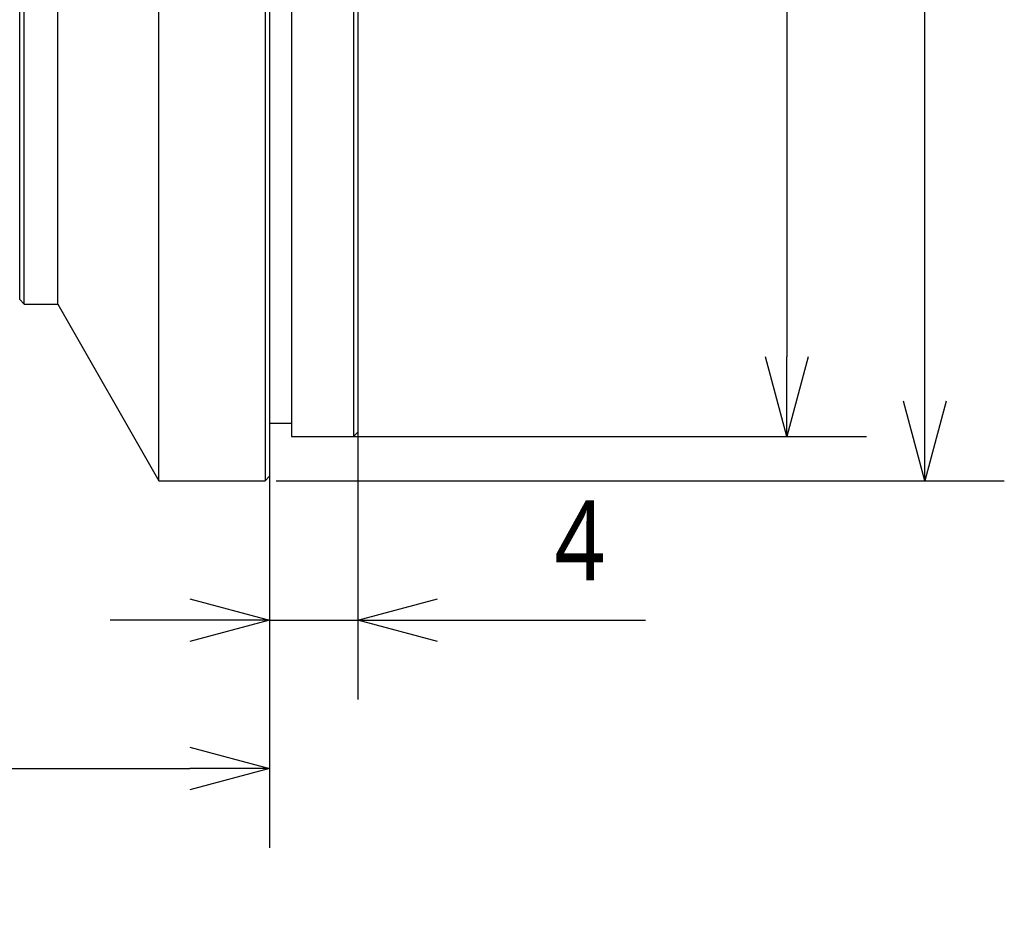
# Model space of a CAD drawing. Extents: x 465 to 776, y -135 to 0.
# Tile 16 of 47: x 573 to 618, y -135 to -95. Entities that reach past the tile are written whole.
import ezdxf

# ---------------------------------------------------------------- set-up
doc = ezdxf.new("R2010")
doc.units = 0
doc.header["$LTSCALE"] = 0.03
doc.header["$MEASUREMENT"] = 0
doc.layers.get('0').update_dxf_attribs({"linetype": 'CONTINUOUS'})
doc.layers.add('3', color=7, linetype='CONTINUOUS')
doc.styles.get("Standard").update_dxf_attribs({"font": 'Roboto-Regular.ttf', "width": 0.85})

# ---------------------------------------------------------------- blocks, each defined once
blk = doc.blocks.new('_OPEN30')
at = {"color": 0, "linetype": 'ByBlock'}
for p, q in [((-1, 0.268), (0, 0)), ((0, 0), (-1, -0.268)), ((0, 0), (-1, 0))]:
    blk.add_line(p, q, dxfattribs=at)

msp = doc.modelspace()

# ---------------------------------------------------------------- linework, layer by layer
for p, q in [((614.00679, -111.93822), (614.00679, -43.13822)), ((607.76785, -45.13822), (607.76785, -109.93822)), ((588.36789, -112.7964), (588.36789, -125.44504)), ((588.01789, -113.53822), (611.36785, -113.53822)), ((584.36789, -114.18822), (584.36789, -125.44504)), ((584.66202, -115.53822), (617.60679, -115.53822)), ((584.36789, -116.25399), (584.36789, -132.16004)), ((580.76789, -121.84504), (577.16789, -121.84504)), ((584.36789, -121.84504), (588.36789, -121.84504)), ((591.96789, -121.84504), (601.37672, -121.84504)), ((499.76379, -128.56004), (580.76789, -128.56004))]:
    msp.add_line(p, q)
at = {"layer": '3', "color": 7, "linetype": 'Continuous'}
for p, q in [((579.36789, -115.53822), (579.36789, -39.53822)), ((584.16789, -39.53822), (584.16789, -115.53822)), ((584.36789, -39.73822), (584.36789, -115.33822)), ((585.36789, -41.53822), (585.36789, -113.53822)), ((588.16789, -41.53822), (588.16789, -113.53822)), ((588.36789, -41.73822), (588.36789, -113.33822)), ((573.26789, -107.54346), (573.26789, -47.53298)), ((574.79851, -107.54346), (574.79851, -47.53298)), ((573.06789, -107.34346), (573.06789, -47.73298)), ((573.06789, -107.34346), (573.26789, -107.54346)), ((573.26789, -107.54346), (574.79851, -107.54346)), ((574.79851, -107.54346), (579.36789, -115.53822)), ((584.36789, -112.93822), (585.36789, -112.93822)), ((585.36789, -113.53822), (588.16789, -113.53822)), ((588.16789, -113.53822), (588.36789, -113.33822)), ((584.16789, -115.53822), (584.36789, -115.33822)), ((579.36789, -115.53822), (584.16789, -115.53822))]:
    msp.add_line(p, q, dxfattribs=at)

# ---------------------------------------------------------------- block references
at = {"xscale": 3.6, "yscale": 3.6, "zscale": 3.6}
for p, rotation in [((607.76785, -113.53822), 270), ((614.00679, -115.53822), 270), ((588.36789, -121.84504), 180)]:
    msp.add_blockref('_OPEN30', p, dxfattribs=dict(at, rotation=rotation))
for p in [(584.36789, -121.84504), (584.36789, -128.56004)]:
    msp.add_blockref('_OPEN30', p, dxfattribs=at)

# ---------------------------------------------------------------- texts
at = {"width": 0.85}
msp.add_text('4', height=3.6, dxfattribs=at).set_placement((597.2565, -120.04504))
at = {"lineweight": 18, "insert": (518.15534, -130.9144), "char_height": 3.494061, "attachment_point": 1}
msp.add_mtext_dynamic_manual_height_columns('107.02 ± 0.2 (W.D. 200 mm)', width=843.7630533, gutter_width=17.4703, heights=[0], dxfattribs=at)

doc.saveas('drawing.dxf')
